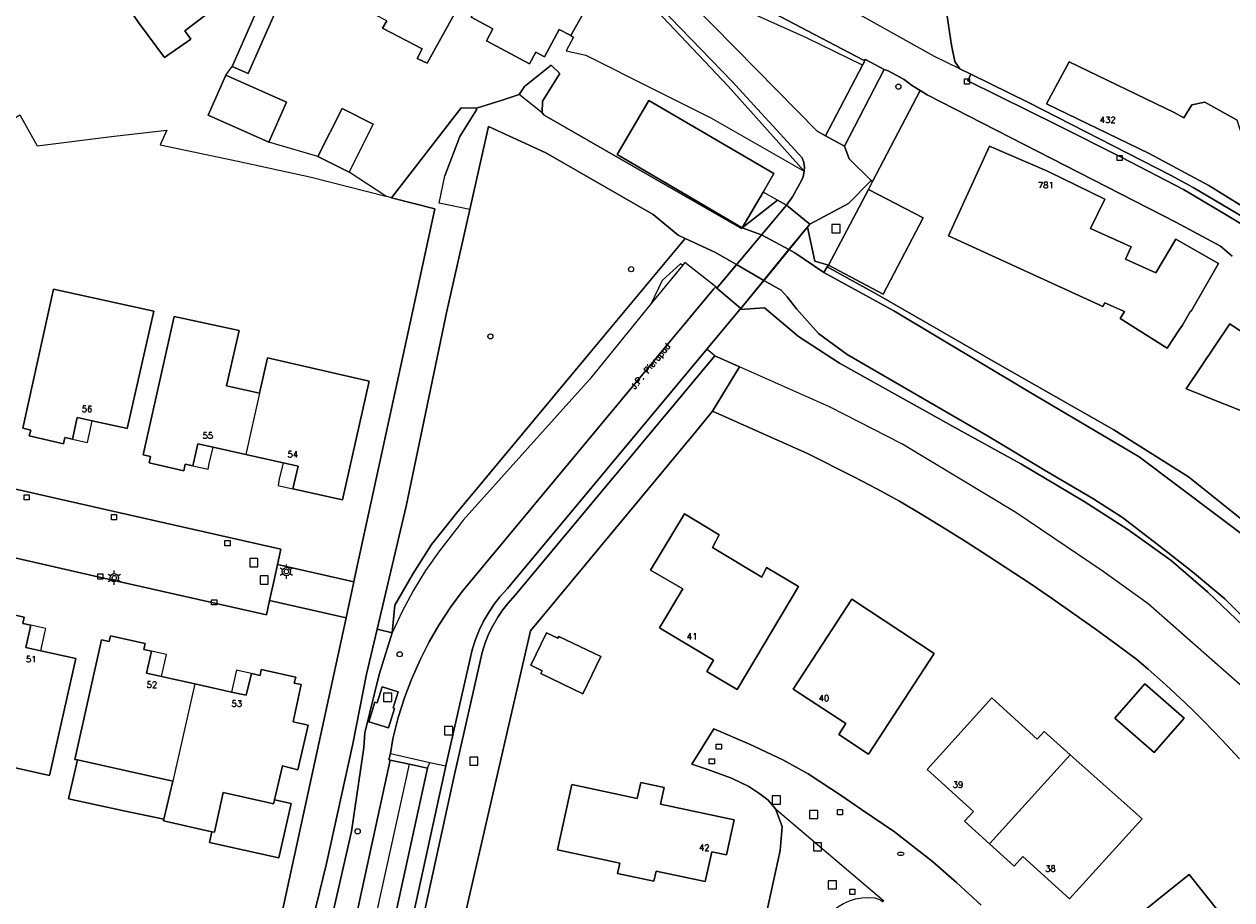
# Model space of a CAD drawing. Header units: metres. Extents: x 108000 to 109000, y 423600 to 424200.
# Tile 40 of 106: x 108509 to 108627, y 423683 to 423768. Entities that reach past the tile are written whole.
import ezdxf

# ---------------------------------------------------------------- set-up
doc = ezdxf.new("R2010")
doc.units = ezdxf.units.M
doc.header["$MEASUREMENT"] = 0
for name, color, linetype in [('brandkraan _ -put', 10, 'Continuous'), ('dek', 10, 'Continuous'), ('Erf', 10, 'Continuous'), ('Fietspad', 10, 'Continuous'), ('gesloten verharding', 10, 'Continuous'), ('groenvoorziening', 10, 'Continuous'), ('Hek', 10, 'Continuous'), ('Huisnummers', 10, 'Continuous'), ('inspectie- _rioolput', 10, 'Continuous'), ('kolk', 10, 'Continuous'), ('lichtmast', 10, 'Continuous'), ('loofbos', 10, 'Continuous'), ('Luifel', 10, 'Continuous'), ('oever_ slootkant', 10, 'Continuous'), ('open verharding', 10, 'Continuous'), ('Openbare_ruimtenaam', 10, 'Continuous'), ('pand', 10, 'Continuous'), ('rietland', 10, 'Continuous'), ('rijbaan lokale weg', 10, 'Continuous'), ('vegetatieobject', 10, 'Continuous'), ('Voetpad', 10, 'Continuous'), ('voetpad op trap', 10, 'Continuous'), ('Walbescherming', 10, 'Continuous'), ('waterloop_ sloot', 10, 'Continuous'), ('Wegmarkering', 10, 'Continuous'), ('Woonerf', 10, 'Continuous')]:
    doc.layers.add(name, color=color, linetype=linetype)
doc.styles.get("Standard").update_dxf_attribs({"font": 'txt.shx'})

msp = doc.modelspace()

# ---------------------------------------------------------------- linework, layer by layer
at = {"layer": 'brandkraan _ -put', "color": 5}
msp.add_ellipse((108594.586, 423687.825), major_axis=(0.3, 0), ratio=0.5833333, dxfattribs=at)
at = {"layer": 'dek', "color": 255}
msp.add_lwpolyline([(108583.716, 423746.567), (108585.747, 423749.022), (108583.473, 423750.878), (108576.697, 423742.797), (108579.05, 423740.837), (108583.716, 423746.567)], dxfattribs=at)
at = {"layer": 'Erf', "color": 52, "true_color": 0xd2d200}
for p, q in [((108528.988, 423763.496), (108529.604, 423764.328)), ((108537.945, 423755.604), (108533.163, 423756.997)), ((108540.971, 423754.076), (108537.945, 423755.604)), ((108544.543, 423751.727), (108540.971, 423754.076)), ((108545.104, 423751.584), (108544.543, 423751.727)), ((108581.207, 423752.139), (108579.18, 423748.671)), ((108582.596, 423751.366), (108581.207, 423752.139)), ((108579.18, 423748.671), (108582.596, 423751.366))]:
    msp.add_line(p, q, dxfattribs=at)
for points in [[(108562.511, 423767.339), (108561.399, 423767.936), (108559.976, 423765.284), (108559.13, 423765.738), (108558.515, 423764.593), (108554.318, 423766.846), (108554.938, 423768), (108552.832, 423769.131), (108554.26, 423771.791), (108552.903, 423772.52), (108553.219, 423773.094), (108539.312, 423780.449), (108538.43, 423778.94), (108535.29, 423776.66), (108533.422, 423772.984), (108533.844, 423772.798), (108533.659, 423772.376), (108534.78, 423771.883), (108531.157, 423763.645), (108529.604, 423764.328)], [(108585.21, 423754.166), (108577.829, 423762.42), (108568.598, 423772.21), (108566.964, 423774.991), (108566.072, 423775.751), (108565.983, 423775.914), (108557.362, 423780.624), (108556.758, 423779.524), (108566.372, 423774.246), (108562.511, 423767.339)], [(108546.02, 423775.823), (108552.876, 423772.497), (108552.706, 423772.188), (108548.577, 423764.657), (108547.576, 423765.106), (108548.075, 423766.068), (108544.234, 423768.062), (108544.649, 423768.792), (108542.635, 423769.806), (108537.976, 423772.152), (108541.065, 423778.403), (108546.02, 423775.823)], [(108629.705, 423770.506), (108620.875, 423774.523), (108618.221, 423778.509), (108612.539, 423770.031), (108608.656, 423770.817), (108602.246, 423772.116), (108600.767, 423772.415), (108599.677, 423772.658), (108599.102, 423771.02), (108598.851, 423770.973), (108599.513, 423766.428), (108599.827, 423764.817), (108600.335, 423764.105), (108601.391, 423763.589), (108607.012, 423760.84), (108620.796, 423753.782), (108623.004, 423752.586), (108639.71, 423742.711)], [(108529.604, 423764.328), (108532.264, 423770.375), (108530.67, 423771.076), (108531.586, 423773.159), (108524.17, 423776.88), (108522.941, 423775.987), (108525.705, 423772.02), (108527.456, 423769.659), (108524.997, 423767.791), (108525.595, 423766.981), (108523.032, 423765.217), (108520.609, 423768.471), (108517.846, 423772.438), (108517.223, 423773.572), (108515.293, 423776.149), (108509.966, 423772.253), (108506.554, 423776.919), (108502.146, 423774.151), (108506.232, 423767.697), (108500.014, 423763.715), (108495.206, 423760.802)], [(108562.511, 423767.339), (108562.781, 423767.194), (108562.064, 423765.847), (108563.982, 423765.448), (108570.612, 423762.116), (108576.132, 423759.342), (108585.21, 423754.166)], [(108631.249, 423748.595), (108624.531, 423752.781), (108618.742, 423755.875), (108608.75, 423760.719), (108610.953, 423764.781), (108621.141, 423759.875), (108622.107, 423759.356), (108622.882, 423760.618), (108624.134, 423760.884), (108627.286, 423759.133)], [(108533.163, 423756.997), (108527.266, 423759.611), (108528.988, 423763.496)], [(108528.988, 423763.496), (108534.886, 423760.882), (108533.163, 423756.997)], [(108545.104, 423751.584), (108551.872, 423760.339), (108553.363, 423760.307), (108555.755, 423761.036), (108557.503, 423761.627), (108558.032, 423762.397), (108560.616, 423764.462), (108561.467, 423763.663), (108559.772, 423760.987), (108559.736, 423759.85), (108559.919, 423759.619), (108570.128, 423753.744), (108579.107, 423748.612), (108579.18, 423748.671)], [(108626.779, 423745.916), (108625.659, 423746.88), (108621.33, 423749.227), (108597.156, 423761.59), (108596.486, 423761.998), (108591.85, 423753.154), (108591.454, 423752.398), (108596.774, 423749.617), (108592.88, 423742.218), (108587.553, 423745.044), (108587.449, 423744.872), (108592.431, 423742.129), (108604.019, 423735.436), (108615.28, 423729.042), (108622.539, 423724.467), (108629.511, 423718.892)], [(108537.945, 423755.604), (108540.303, 423760.273), (108543.329, 423758.745), (108540.971, 423754.076)], [(108579.18, 423748.671), (108574.783, 423751.241), (108567.025, 423755.776), (108570.1, 423761.036), (108582.255, 423753.931), (108581.207, 423752.139)], [(108489.164, 423746.775), (108500.395, 423754.023), (108508.969, 423759.631), (108510.657, 423756.619), (108518.136, 423757.555), (108523.278, 423758.168), (108522.619, 423756.724), (108530.154, 423755.125), (108537.154, 423753.613), (108544.543, 423751.727)], [(108621.972, 423739.205), (108621.644, 423738.741), (108620.491, 423736.979), (108615.907, 423739.834), (108616.341, 423740.53), (108615.88, 423740.736), (108614.422, 423741.388), (108614.23, 423741), (108599.24, 423747.88), (108603.22, 423756.61), (108608.86, 423754.18), (108614.421, 423751.445), (108613.023, 423748.595), (108616.975, 423746.814), (108616.433, 423745.611), (108619.387, 423744.28), (108621.305, 423747.567), (108625.461, 423745.198), (108622.805, 423740.556), (108622.744, 423740.566), (108621.972, 423739.205)], [(108582.596, 423751.366), (108583.473, 423750.878), (108584.078, 423751.67), (108584.95, 423753.276), (108585.099, 423753.626), (108585.21, 423754.166)], [(108489.164, 423746.775), (108488.673, 423746.458), (108486.815, 423737.962), (108484.715, 423728.711), (108503.991, 423724.289), (108517.443, 423721.267), (108534.352, 423717.426), (108534.02, 423715.933), (108541.446, 423714.268), (108541.642, 423715.191), (108546.92, 423739.435), (108549.319, 423750.508), (108545.104, 423751.584)], [(108516.015, 423729.916), (108514.547, 423730.24), (108514.081, 423728.125), (108513.349, 423728.279), (108513.209, 423727.68), (108509.889, 423728.435), (108510.041, 423729.009), (108509.262, 423729.181), (108512.241, 423742.707), (108522.004, 423740.552), (108519.45, 423729.283), (108519.42, 423729.164), (108519.155, 423729.222), (108516.015, 423729.916)], [(108534.554, 423725.834), (108530.935, 423726.633), (108527.757, 423727.335), (108526.283, 423727.66), (108525.802, 423725.539), (108525.047, 423725.706), (108524.904, 423725.058), (108521.551, 423725.816), (108521.69, 423726.446), (108520.958, 423726.608), (108523.961, 423740.037), (108530.283, 423738.673), (108529.073, 423733.304), (108532.266, 423732.584), (108533.05, 423736.032), (108542.94, 423733.774), (108540.322, 423722.233), (108535.524, 423723.307), (108536.016, 423725.512), (108534.554, 423725.834)], [(108640.16, 423728.616), (108637.559, 423724.801), (108629.822, 423730.03), (108622.336, 423733.024), (108626.572, 423739.347), (108636.882, 423732.39), (108640.16, 423728.616)], [(108627.497, 423697.052), (108625.794, 423698.91), (108624.037, 423700.723), (108623.141, 423701.617), (108622.233, 423702.494), (108620.393, 423704.229), (108618.637, 423705.783), (108617.539, 423706.711), (108615.513, 423708.21), (108613.474, 423709.688), (108611.394, 423711.163), (108609.336, 423712.59), (108607.25, 423714.015), (108603.063, 423716.793), (108600.948, 423718.139), (108598.801, 423719.484), (108596.651, 423720.805), (108594.477, 423722.082), (108592.26, 423723.303), (108590.015, 423724.467), (108585.514, 423726.737), (108583.203, 423727.781), (108576.299, 423730.843), (108574.722, 423728.921), (108558.594, 423709.49), (108553.156, 423685.863), (108546.531, 423657.018)], [(108575.742, 423705.55), (108576.395, 423706.65), (108571.138, 423709.774), (108573.415, 423713.566), (108570.265, 423715.376), (108573.582, 423720.868), (108576.934, 423718.811), (108576.284, 423717.6), (108581.083, 423714.72), (108581.541, 423715.645), (108584.653, 423713.796), (108578.705, 423703.789), (108575.742, 423705.55)], [(108540.7, 423710.764), (108533.234, 423712.439), (108532.947, 423711.065), (108516.127, 423714.838), (108505.339, 423717.305), (108500.631, 423694.787), (108498.422, 423684.799), (108496.713, 423677.033), (108499.358, 423676.497), (108513.966, 423673.536), (108529.756, 423670.297), (108530.405, 423670.497), (108531.078, 423670.772), (108531.556, 423671.327), (108531.962, 423671.814), (108532, 423671.86), (108532.134, 423672.203), (108532.248, 423672.495), (108532.477, 423673.176), (108532.652, 423673.821), (108540.7, 423710.764)], [(108588.563, 423699.415), (108589.259, 423700.484), (108584.146, 423703.813), (108589.845, 423712.568), (108597.82, 423707.281), (108591.453, 423697.511), (108588.563, 423699.415)], [(108511.025, 423707.555), (108514.416, 423706.802), (108511.864, 423695.441), (108502.171, 423697.592), (108505.241, 423711.104), (108505.961, 423710.944), (108506.1, 423711.557), (108509.397, 423710.817), (108509.256, 423710.213), (108510.035, 423710.04), (108509.559, 423707.88), (108511.025, 423707.555)], [(108522.977, 423691.189), (108519.082, 423691.988), (108513.7, 423693.169), (108514.566, 423696.952), (108514.324, 423697.006), (108516.92, 423708.613), (108517.653, 423708.449), (108517.794, 423709.019), (108521.143, 423708.27), (108521.016, 423707.697), (108521.767, 423707.529), (108521.291, 423705.395), (108522.751, 423705.068), (108525.972, 423704.347), (108529.548, 423703.55), (108530.984, 423703.229), (108531.497, 423705.349), (108532.332, 423705.162), (108532.445, 423705.751), (108535.786, 423705.004), (108535.646, 423704.421), (108536.331, 423704.268), (108535.538, 423700.643), (108536.987, 423700.325), (108536.01, 423695.997), (108534.496, 423696.387), (108533.721, 423693.058), (108535.351, 423692.716), (108534.147, 423687.449), (108527.408, 423688.924), (108527.645, 423689.973), (108522.935, 423691.015), (108522.977, 423691.189)], [(108559.604, 423705.352), (108559.732, 423705.619), (108558.642, 423706.144), (108560.164, 423709.307), (108560.224, 423709.278), (108561.267, 423708.776), (108561.353, 423708.955), (108565.437, 423706.989), (108563.7, 423703.38), (108559.604, 423705.352)], [(108619.218, 423697.66), (108615.39, 423701.009), (108618.306, 423704.341), (108622.133, 423700.993), (108619.218, 423697.66)], [(108603.2, 423688.797), (108600.791, 423690.986), (108601.649, 423691.929), (108597.138, 423696.029), (108603.43, 423702.982), (108607.855, 423698.978), (108608.526, 423699.719), (108611.064, 423697.451), (108618.046, 423691.212), (108610.973, 423683.455), (108606.462, 423687.555), (108605.605, 423686.611), (108603.2, 423688.797)], [(108582.427, 423692.199), (108581.678, 423693.071), (108580.883, 423693.654), (108579.809, 423694.369), (108578.125, 423695.168), (108575.751, 423696.051), (108574.293, 423696.526), (108576.407, 423699.987), (108579.891, 423698.473), (108583.118, 423696.947), (108585.591, 423695.605), (108588.796, 423693.493), (108590.774, 423692.124), (108593.983, 423689.964), (108597.682, 423687.088), (108599.991, 423685.052), (108602.411, 423682.83)], [(108569.32, 423694.765), (108571.588, 423694.277), (108571.241, 423692.664), (108578.397, 423691.125), (108577.665, 423687.723), (108576.228, 423688.032), (108575.582, 423685.124), (108570.813, 423686.152), (108570.598, 423685.155), (108567.061, 423685.917), (108567.275, 423686.914), (108561.236, 423688.215), (108562.619, 423694.57), (108568.983, 423693.201), (108569.32, 423694.765)], [(108581.061, 423679.852), (108582.883, 423688.163), (108583.055, 423690.47), (108582.427, 423692.199)], [(108622.602, 423685.804), (108628.577, 423678.322), (108620.402, 423671.792), (108616.61, 423676.561), (108615.613, 423675.768), (108613.448, 423678.47), (108622.602, 423685.804)]]:
    msp.add_lwpolyline(points, dxfattribs=at)
at = {"layer": 'Fietspad', "color": 255}
for points in [[(108569.215, 423772.168), (108578.181, 423762.911), (108585.008, 423755.476), (108585.167, 423755.004), (108585.229, 423754.564), (108585.21, 423754.166), (108585.099, 423753.626), (108584.95, 423753.276), (108584.078, 423751.67), (108583.473, 423750.878), (108585.747, 423749.022), (108589.498, 423751.019), (108591.727, 423753.274), (108589.577, 423755.36), (108589.118, 423756.606), (108587.272, 423757.595), (108586.464, 423758.042), (108580.564, 423764.058), (108572.011, 423772.779)], [(108534.187, 423630.382), (108535.371, 423635.817), (108537.387, 423644.856), (108548.6, 423696.137), (108546.838, 423696.526), (108544.975, 423696.938), (108533.645, 423644.842), (108533.433, 423644.184), (108533.317, 423643.721), (108531.851, 423637.166), (108531.576, 423636.682), (108531.711, 423636.553), (108530.475, 423631.046)]]:
    msp.add_lwpolyline(points, dxfattribs=at)
at = {"layer": 'gesloten verharding', "color": 255}
for points in [[(108641.934, 423740.995), (108641.663, 423741.409), (108639.71, 423742.711), (108623.004, 423752.586), (108620.796, 423753.782), (108607.012, 423760.84), (108601.391, 423763.589), (108601.098, 423762.94), (108609.88, 423758.591), (108616.057, 423755.481), (108622.074, 423752.371), (108622.936, 423751.881), (108626.37, 423749.825), (108630.539, 423747.299), (108641.744, 423740.704), (108641.934, 423740.995)], [(108543.701, 423702.484), (108543.475, 423702.555), (108542.881, 423700.664), (108544.794, 423700.063), (108545.388, 423701.954), (108545.249, 423701.998), (108545.741, 423703.569), (108544.192, 423704.054), (108543.701, 423702.484)], [(108514.566, 423696.952), (108513.7, 423693.169), (108519.082, 423691.988), (108522.977, 423691.189), (108523.854, 423694.875), (108514.566, 423696.952)], [(108527.906, 423689.915), (108527.645, 423689.973), (108527.408, 423688.924), (108534.147, 423687.449), (108535.351, 423692.716), (108533.721, 423693.058), (108533.636, 423692.692), (108533.087, 423692.823), (108528.75, 423693.79), (108527.906, 423689.915)]]:
    msp.add_lwpolyline(points, dxfattribs=at)
at = {"layer": 'groenvoorziening', "color": 3}
for p, q in [((108573.371, 423745.007), (108570.346, 423741.297)), ((108576.506, 423736.224), (108575.745, 423736.872)), ((108576.506, 423736.224), (108578.91, 423735.154))]:
    msp.add_line(p, q, dxfattribs=at)
for points in [[(108590.857, 423764.454), (108591.146, 423765.007), (108590.971, 423764.955), (108580.134, 423770.636), (108572.499, 423774.536), (108570.974, 423775.402), (108571.055, 423774.682), (108571.177, 423774.273)], [(108569.215, 423772.168), (108566.964, 423774.991), (108568.598, 423772.21), (108577.829, 423762.42), (108585.21, 423754.166), (108585.229, 423754.564), (108585.167, 423755.004), (108585.008, 423755.476), (108578.181, 423762.911), (108569.215, 423772.168)], [(108590.857, 423764.454), (108585.427, 423767.115), (108578.55, 423770.191), (108572.299, 423773.882), (108571.177, 423774.273)], [(108571.177, 423774.273), (108571.262, 423773.988), (108571.589, 423773.342), (108572.011, 423772.779), (108580.564, 423764.058), (108586.464, 423758.042), (108587.272, 423757.595), (108590.857, 423764.454)], [(108596.486, 423761.998), (108595.621, 423762.524), (108594.912, 423763.082), (108593.367, 423763.914), (108592.985, 423764.052), (108589.118, 423756.606), (108589.577, 423755.36), (108591.727, 423753.274), (108591.85, 423753.154), (108596.486, 423761.998)], [(108585.522, 423748.721), (108585.747, 423749.022), (108583.473, 423750.878), (108582.596, 423751.366), (108579.18, 423748.671), (108581.039, 423747.975), (108583.716, 423746.567), (108584.302, 423746.238), (108587.096, 423744.315), (108587.449, 423744.872), (108587.553, 423745.044), (108586.247, 423745.408), (108585.522, 423748.721)], [(108576.6, 423742.93), (108576.697, 423742.797), (108578.621, 423745.091), (108576.513, 423746.309), (108573.644, 423747.619), (108564.245, 423736.336), (108551.408, 423720.927), (108550.925, 423720.32), (108548.98, 423717.88), (108547.187, 423715.064), (108545.406, 423711.979), (108545.15, 423709.288)], [(108573.371, 423745.007), (108573.171, 423745.16), (108571.387, 423743.555), (108570.346, 423741.297)], [(108576.6, 423742.93), (108573.608, 423745.298), (108573.371, 423745.007)], [(108533.645, 423644.842), (108544.975, 423696.938), (108544.853, 423696.965), (108544.991, 423697.56), (108545.232, 423698.992), (108545.754, 423701.06), (108546.401, 423703.092), (108547.079, 423704.863), (108547.923, 423706.755), (108548.766, 423708.427), (108549.699, 423710.051), (108550.853, 423711.813), (108551.972, 423713.323), (108576.403, 423742.693), (108576.6, 423742.93)], [(108570.346, 423741.297), (108564.337, 423733.928), (108552.059, 423720.238), (108551.658, 423719.724), (108549.755, 423717.286), (108548.405, 423715.343), (108547.207, 423713.388), (108546.121, 423711.367), (108545.15, 423709.288)], [(108656.769, 423675.588), (108656.656, 423675.703), (108655.056, 423675.572), (108653.598, 423677.171), (108646.095, 423687.112), (108638.246, 423697.387), (108635.981, 423700.351), (108631.192, 423706.327), (108627.859, 423709.988), (108624.428, 423713.269), (108620.879, 423716.317), (108616.649, 423719.331), (108612.402, 423722.071), (108606.245, 423725.716), (108599.559, 423729.422), (108588.65, 423735.494), (108584.661, 423738.114), (108581.333, 423740.875), (108578.957, 423740.725), (108575.745, 423736.872)], [(108575.745, 423736.872), (108556.362, 423713.623), (108555.633, 423712.807), (108555.081, 423712.095), (108554.577, 423711.348), (108554.05, 423710.439), (108553.653, 423709.631), (108553.257, 423708.657), (108552.934, 423707.657), (108550.385, 423696.37), (108550.246, 423695.755), (108538.856, 423643.636)], [(108539.833, 423643.421), (108551.222, 423695.538), (108553.899, 423707.393), (108554.197, 423708.315), (108554.566, 423709.222), (108554.932, 423709.967), (108555.425, 423710.817), (108555.892, 423711.508), (108556.402, 423712.167), (108557.119, 423712.97), (108576.506, 423736.224)], [(108578.91, 423735.154), (108576.299, 423730.843), (108583.203, 423727.781), (108585.514, 423726.737), (108590.015, 423724.467), (108592.26, 423723.303), (108594.477, 423722.082), (108596.651, 423720.805), (108598.801, 423719.484), (108600.948, 423718.139), (108603.063, 423716.793), (108607.25, 423714.015), (108609.336, 423712.59), (108611.394, 423711.163), (108613.474, 423709.688), (108615.513, 423708.21), (108617.539, 423706.711), (108618.637, 423705.783), (108620.393, 423704.229), (108622.233, 423702.494), (108623.141, 423701.617), (108624.037, 423700.723), (108625.794, 423698.91), (108627.497, 423697.052)], [(108652.622, 423672.451), (108648.684, 423677.952), (108641.1, 423688.471), (108634.414, 423696.719), (108627.551, 423704.292), (108618.627, 423712.13), (108614.251, 423715.267), (108605.755, 423721.008), (108594.688, 423727.678), (108587.667, 423731.252), (108578.91, 423735.154)], [(108533.234, 423712.439), (108540.7, 423710.764), (108540.83, 423711.362), (108541.446, 423714.268), (108534.02, 423715.933), (108533.719, 423714.583), (108533.234, 423712.439)], [(108545.15, 423709.288), (108543.891, 423705.263), (108542.513, 423699.571), (108542.399, 423698.169), (108541.209, 423690.009), (108538.892, 423679.788)], [(108543.701, 423702.484), (108544.192, 423704.054), (108545.741, 423703.569), (108545.249, 423701.998), (108545.388, 423701.954), (108544.794, 423700.063), (108542.881, 423700.664), (108543.475, 423702.555), (108543.701, 423702.484)]]:
    msp.add_lwpolyline(points, dxfattribs=at)
at = {"layer": 'Hek', "color": 30}
for p, q in [((108576.697, 423742.797), (108583.473, 423750.878)), ((108585.747, 423749.022), (108581.336, 423743.615)), ((108579.05, 423740.837), (108581.336, 423743.615))]:
    msp.add_line(p, q, dxfattribs=at)
at = {"layer": 'inspectie- _rioolput', "color": 30}
for p, q in [((108588.688, 423748.991), (108587.888, 423748.991)), ((108587.888, 423748.991), (108587.888, 423748.191)), ((108587.888, 423748.191), (108588.688, 423748.191)), ((108588.688, 423748.191), (108588.688, 423748.991)), ((108532.121, 423716.528), (108531.321, 423716.528)), ((108531.321, 423716.528), (108531.321, 423715.728)), ((108532.121, 423715.728), (108532.121, 423716.528)), ((108531.321, 423715.728), (108532.121, 423715.728)), ((108533.121, 423714.845), (108532.321, 423714.845)), ((108532.321, 423714.845), (108532.321, 423714.045)), ((108533.121, 423714.045), (108533.121, 423714.845)), ((108532.321, 423714.045), (108533.121, 423714.045)), ((108545.119, 423703.434), (108544.319, 423703.434)), ((108544.319, 423703.434), (108544.319, 423702.634)), ((108544.319, 423702.634), (108545.119, 423702.634)), ((108545.119, 423702.634), (108545.119, 423703.434)), ((108551.054, 423700.19), (108550.254, 423700.19)), ((108550.254, 423700.19), (108550.254, 423699.39)), ((108551.054, 423699.39), (108551.054, 423700.19)), ((108550.254, 423699.39), (108551.054, 423699.39)), ((108553.5, 423697.233), (108552.7, 423697.233)), ((108552.7, 423697.233), (108552.7, 423696.433)), ((108553.5, 423696.433), (108553.5, 423697.233)), ((108552.7, 423696.433), (108553.5, 423696.433)), ((108582.898, 423693.459), (108582.098, 423693.459)), ((108582.098, 423693.459), (108582.098, 423692.659)), ((108582.898, 423692.659), (108582.898, 423693.459)), ((108582.098, 423692.659), (108582.898, 423692.659)), ((108586.526, 423692.05), (108585.726, 423692.05)), ((108585.726, 423692.05), (108585.726, 423691.25)), ((108586.526, 423691.25), (108586.526, 423692.05)), ((108585.726, 423691.25), (108586.526, 423691.25)), ((108586.9, 423688.902), (108586.1, 423688.902)), ((108586.1, 423688.902), (108586.1, 423688.102)), ((108586.9, 423688.102), (108586.9, 423688.902)), ((108586.1, 423688.102), (108586.9, 423688.102)), ((108588.344, 423685.209), (108587.544, 423685.209)), ((108587.544, 423685.209), (108587.544, 423684.409)), ((108588.344, 423684.409), (108588.344, 423685.209)), ((108587.544, 423684.409), (108588.344, 423684.409))]:
    msp.add_line(p, q, dxfattribs=at)
at = {"layer": 'kolk', "color": 30, "true_color": 0xf07a00}
for p, q in [((108600.767, 423762.629), (108600.767, 423763.129)), ((108600.767, 423763.129), (108601.267, 423763.129)), ((108601.267, 423762.629), (108600.767, 423762.629)), ((108601.267, 423763.129), (108601.267, 423762.629)), ((108615.606, 423755.202), (108615.606, 423755.702)), ((108615.606, 423755.702), (108616.106, 423755.702)), ((108616.106, 423755.202), (108615.606, 423755.202)), ((108616.106, 423755.702), (108616.106, 423755.202)), ((108509.398, 423722.221), (108509.398, 423722.721)), ((108509.398, 423722.721), (108509.898, 423722.721)), ((108509.898, 423722.721), (108509.898, 423722.221)), ((108509.898, 423722.221), (108509.398, 423722.221)), ((108517.874, 423720.287), (108517.874, 423720.787)), ((108517.874, 423720.787), (108518.374, 423720.787)), ((108518.374, 423720.287), (108517.874, 423720.287)), ((108518.374, 423720.787), (108518.374, 423720.287)), ((108528.91, 423717.768), (108528.91, 423718.268)), ((108528.91, 423718.268), (108529.41, 423718.268)), ((108529.41, 423717.768), (108528.91, 423717.768)), ((108529.41, 423718.268), (108529.41, 423717.768)), ((108516.553, 423714.529), (108516.553, 423715.029)), ((108516.553, 423715.029), (108517.053, 423715.029)), ((108517.053, 423714.529), (108516.553, 423714.529)), ((108517.053, 423715.029), (108517.053, 423714.529)), ((108527.614, 423712.013), (108527.614, 423712.513)), ((108527.614, 423712.513), (108528.114, 423712.513)), ((108528.114, 423712.013), (108527.614, 423712.013)), ((108528.114, 423712.513), (108528.114, 423712.013)), ((108576.66, 423697.984), (108576.66, 423698.484)), ((108576.66, 423698.484), (108577.16, 423698.484)), ((108577.16, 423697.984), (108576.66, 423697.984)), ((108577.16, 423698.484), (108577.16, 423697.984)), ((108575.973, 423696.561), (108575.973, 423697.061)), ((108575.973, 423697.061), (108576.473, 423697.061)), ((108576.473, 423696.561), (108575.973, 423696.561)), ((108576.473, 423697.061), (108576.473, 423696.561)), ((108588.428, 423691.627), (108588.428, 423692.127)), ((108588.428, 423692.127), (108588.928, 423692.127)), ((108588.928, 423692.127), (108588.928, 423691.627)), ((108588.928, 423691.627), (108588.428, 423691.627)), ((108589.635, 423683.884), (108589.635, 423684.384)), ((108589.635, 423684.384), (108590.135, 423684.384)), ((108590.135, 423683.884), (108589.635, 423683.884)), ((108590.135, 423684.384), (108590.135, 423683.884))]:
    msp.add_line(p, q, dxfattribs=at)
at = {"layer": 'lichtmast', "color": 1}
for p, q in [((108518.157, 423715.052), (108518.157, 423715.352)), ((108534.278, 423715.604), (108534.538, 423715.454)), ((108534.884, 423715.654), (108534.884, 423715.954)), ((108535.23, 423715.454), (108535.49, 423715.604)), ((108517.551, 423715.002), (108517.811, 423714.852)), ((108517.551, 423714.302), (108517.811, 423714.452)), ((108518.157, 423713.952), (108518.157, 423714.252)), ((108518.503, 423714.852), (108518.763, 423715.002)), ((108518.503, 423714.452), (108518.763, 423714.302)), ((108534.278, 423714.904), (108534.538, 423715.054)), ((108534.884, 423714.554), (108534.884, 423714.854)), ((108535.23, 423715.054), (108535.49, 423714.904))]:
    msp.add_line(p, q, dxfattribs=at)
for centre in [(108534.884, 423715.254), (108518.157, 423714.652)]:
    msp.add_circle(centre, 0.4, dxfattribs=at)
for centre in [(108534.884, 423715.254), (108518.157, 423714.652)]:
    msp.add_ellipse(centre, major_axis=(0.001, 0.226), ratio=0.9115222, dxfattribs=at)
at = {"layer": 'loofbos', "color": 94, "true_color": 0x009600}
msp.add_lwpolyline([(108558.594, 423709.49), (108574.722, 423728.921), (108576.299, 423730.843), (108578.91, 423735.154), (108576.506, 423736.224), (108557.119, 423712.97), (108556.402, 423712.167), (108555.892, 423711.508), (108555.425, 423710.817), (108554.932, 423709.967), (108554.566, 423709.222), (108554.197, 423708.315), (108553.899, 423707.393), (108551.222, 423695.538), (108539.833, 423643.421), (108538.05, 423635.328), (108540.438, 423634.801), (108541.288, 423634.602), (108544.148, 423646.677), (108546.531, 423657.018), (108553.156, 423685.863), (108558.594, 423709.49)], dxfattribs=at)
at = {"layer": 'Luifel', "color": 32, "true_color": 0xe17500}
for points in [[(108516.015, 423729.916), (108514.547, 423730.24), (108514.081, 423728.125), (108515.244, 423727.861), (108515.548, 423727.794), (108515.648, 423728.248), (108516.015, 423729.916)], [(108525.802, 423725.539), (108527.27, 423725.215), (108527.393, 423725.765), (108527.757, 423727.335), (108526.283, 423727.66), (108525.802, 423725.539)], [(108535.524, 423723.307), (108536.016, 423725.512), (108534.554, 423725.834), (108534.191, 423724.246), (108534.074, 423723.634), (108534.35, 423723.571), (108535.524, 423723.307)], [(108510.035, 423710.04), (108509.559, 423707.88), (108511.025, 423707.555), (108511.422, 423709.341), (108511.499, 423709.715), (108511.212, 423709.779), (108510.035, 423710.04)], [(108523.235, 423707.197), (108521.767, 423707.529), (108521.291, 423705.395), (108522.751, 423705.068), (108523.235, 423707.197)], [(108531.497, 423705.349), (108530.292, 423705.619), (108530.032, 423705.676), (108529.902, 423705.118), (108529.548, 423703.55), (108530.984, 423703.229), (108531.497, 423705.349)]]:
    msp.add_lwpolyline(points, dxfattribs=at)
at = {"layer": 'oever_ slootkant', "color": 92, "true_color": 0x00c300}
for points in [[(108637.109, 423711.633), (108636.945, 423711.873), (108631.823, 423716.995), (108629.511, 423718.892), (108622.539, 423724.467), (108615.28, 423729.042), (108604.019, 423735.436), (108592.431, 423742.129), (108587.449, 423744.872), (108587.096, 423744.315), (108593.909, 423740.607), (108607.061, 423732.729), (108617.76, 423726.409), (108628.988, 423717.954), (108635.157, 423711.951), (108636.008, 423710.732)], [(108628.867, 423709.818), (108626.071, 423712.593), (108622.925, 423715.216), (108619.811, 423717.694), (108616.146, 423720.518), (108613.253, 423722.369), (108608.78, 423724.984), (108603.016, 423728.439), (108589.378, 423736.36), (108586.594, 423738.407), (108584.443, 423740.794), (108583.537, 423741.951), (108582.949, 423742.59), (108581.284, 423743.552), (108579.05, 423740.837), (108578.957, 423740.725), (108581.333, 423740.875), (108584.661, 423738.114), (108588.65, 423735.494), (108599.559, 423729.422), (108606.245, 423725.716), (108612.402, 423722.071), (108616.649, 423719.331), (108620.879, 423716.317), (108624.428, 423713.269), (108627.859, 423709.988)], [(108538.449, 423671.254), (108538.892, 423679.788), (108541.209, 423690.009), (108542.399, 423698.169), (108542.513, 423699.571), (108543.891, 423705.263), (108545.15, 423709.288), (108543.699, 423709.668), (108542.66, 423705.285), (108541.353, 423698.502), (108538.775, 423686.881), (108535.022, 423671.495)]]:
    msp.add_lwpolyline(points, dxfattribs=at)
at = {"layer": 'open verharding', "color": 255}
for points in [[(108591.454, 423752.398), (108591.85, 423753.154), (108591.727, 423753.274), (108589.498, 423751.019), (108585.747, 423749.022), (108585.522, 423748.721), (108586.247, 423745.408), (108587.553, 423745.044), (108591.454, 423752.398)], [(108581.284, 423743.552), (108578.621, 423745.091), (108576.697, 423742.797), (108579.05, 423740.837), (108581.284, 423743.552)]]:
    msp.add_lwpolyline(points, dxfattribs=at)
at = {"layer": 'pand', "color": 1}
for p, q in [((108532.266, 423732.584), (108530.935, 423726.633)), ((108525.972, 423704.347), (108523.854, 423694.875)), ((108603.2, 423688.797), (108611.064, 423697.451))]:
    msp.add_line(p, q, dxfattribs=at)
for points in [[(108556.758, 423779.524), (108553.219, 423773.094), (108552.903, 423772.52), (108554.26, 423771.791), (108552.832, 423769.131), (108554.938, 423768), (108554.318, 423766.846), (108558.515, 423764.593), (108559.13, 423765.738), (108559.976, 423765.284), (108561.399, 423767.936), (108562.511, 423767.339), (108566.372, 423774.246), (108556.758, 423779.524)], [(108525.705, 423772.02), (108522.941, 423775.987), (108517.943, 423772.505), (108517.846, 423772.438), (108520.609, 423768.471), (108523.032, 423765.217), (108525.595, 423766.981), (108524.997, 423767.791), (108527.456, 423769.659), (108525.705, 423772.02)], [(108544.649, 423768.792), (108544.234, 423768.062), (108548.075, 423766.068), (108547.576, 423765.106), (108548.577, 423764.657), (108552.706, 423772.188), (108552.876, 423772.497), (108546.02, 423775.823)], [(108532.264, 423770.375), (108529.604, 423764.328), (108531.157, 423763.645), (108534.78, 423771.883), (108533.659, 423772.376)], [(108634.383, 423753.625), (108627.751, 423757.613), (108627.286, 423759.133), (108624.134, 423760.884), (108622.882, 423760.618), (108622.107, 423759.356), (108621.141, 423759.875), (108610.953, 423764.781), (108608.75, 423760.719), (108618.742, 423755.875), (108624.531, 423752.781), (108631.249, 423748.595)], [(108534.886, 423760.882), (108528.988, 423763.496), (108527.266, 423759.611), (108533.163, 423756.997), (108534.886, 423760.882)], [(108540.303, 423760.273), (108537.945, 423755.604), (108540.971, 423754.076), (108543.329, 423758.745), (108540.303, 423760.273)], [(108567.025, 423755.776), (108574.783, 423751.241), (108579.18, 423748.671), (108581.207, 423752.139), (108582.255, 423753.931), (108570.1, 423761.036), (108567.025, 423755.776)], [(108615.88, 423740.736), (108616.341, 423740.53), (108615.907, 423739.834), (108620.491, 423736.979), (108621.644, 423738.741), (108621.972, 423739.205), (108622.744, 423740.566), (108622.805, 423740.556), (108625.461, 423745.198), (108621.305, 423747.567), (108619.387, 423744.28), (108616.433, 423745.611), (108616.975, 423746.814), (108613.023, 423748.595), (108614.421, 423751.445), (108608.86, 423754.18), (108603.22, 423756.61), (108599.24, 423747.88), (108614.23, 423741), (108614.422, 423741.388), (108615.88, 423740.736)], [(108591.454, 423752.398), (108587.553, 423745.044), (108592.88, 423742.218), (108596.774, 423749.617), (108591.454, 423752.398)], [(108514.081, 423728.125), (108514.547, 423730.24), (108516.015, 423729.916), (108519.155, 423729.222), (108519.42, 423729.164), (108519.45, 423729.283), (108522.004, 423740.552), (108512.241, 423742.707), (108509.262, 423729.181), (108510.041, 423729.009), (108509.889, 423728.435), (108513.209, 423727.68), (108513.349, 423728.279), (108514.081, 423728.125)], [(108532.266, 423732.584), (108529.073, 423733.304), (108530.283, 423738.673), (108523.961, 423740.037), (108520.958, 423726.608), (108521.69, 423726.446), (108521.551, 423725.816), (108524.904, 423725.058), (108525.047, 423725.706), (108525.802, 423725.539), (108526.283, 423727.66), (108527.757, 423727.335), (108530.935, 423726.633)], [(108640.16, 423728.616), (108636.882, 423732.39), (108626.572, 423739.347), (108622.336, 423733.024), (108629.822, 423730.03), (108637.559, 423724.801), (108640.16, 423728.616)], [(108530.935, 423726.633), (108534.554, 423725.834), (108536.016, 423725.512), (108535.524, 423723.307), (108540.322, 423722.233), (108542.94, 423733.774), (108533.05, 423736.032), (108532.266, 423732.584)], [(108576.284, 423717.6), (108576.934, 423718.811), (108573.582, 423720.868), (108570.265, 423715.376), (108573.415, 423713.566), (108571.138, 423709.774), (108576.395, 423706.65), (108575.742, 423705.55), (108578.705, 423703.789), (108584.653, 423713.796), (108581.541, 423715.645), (108581.083, 423714.72), (108576.284, 423717.6)], [(108597.82, 423707.281), (108589.845, 423712.568), (108584.146, 423703.813), (108589.259, 423700.484), (108588.563, 423699.415), (108591.453, 423697.511), (108597.82, 423707.281)], [(108514.416, 423706.802), (108511.025, 423707.555), (108509.559, 423707.88), (108510.035, 423710.04), (108509.256, 423710.213), (108509.397, 423710.817), (108506.1, 423711.557), (108505.961, 423710.944), (108505.241, 423711.104), (108502.171, 423697.592), (108511.864, 423695.441), (108514.416, 423706.802)], [(108525.972, 423704.347), (108522.751, 423705.068), (108521.291, 423705.395), (108521.767, 423707.529), (108521.016, 423707.697), (108521.143, 423708.27), (108517.794, 423709.019), (108517.653, 423708.449), (108516.92, 423708.613), (108514.324, 423697.006), (108514.566, 423696.952), (108523.854, 423694.875)], [(108565.437, 423706.989), (108561.353, 423708.955), (108561.267, 423708.776), (108560.224, 423709.278), (108560.164, 423709.307), (108558.642, 423706.144), (108559.732, 423705.619), (108559.604, 423705.352), (108563.7, 423703.38), (108565.437, 423706.989)], [(108523.854, 423694.875), (108522.977, 423691.189), (108522.935, 423691.015), (108527.645, 423689.973), (108527.906, 423689.915), (108528.75, 423693.79), (108533.087, 423692.823), (108533.636, 423692.692), (108533.721, 423693.058), (108534.496, 423696.387), (108536.01, 423695.997), (108536.987, 423700.325), (108535.538, 423700.643), (108536.331, 423704.268), (108535.646, 423704.421), (108535.786, 423705.004), (108532.445, 423705.751), (108532.332, 423705.162), (108531.497, 423705.349), (108530.984, 423703.229), (108529.548, 423703.55), (108525.972, 423704.347)], [(108619.218, 423697.66), (108622.133, 423700.993), (108618.306, 423704.341), (108615.39, 423701.009), (108619.218, 423697.66)], [(108611.064, 423697.451), (108608.526, 423699.719), (108607.855, 423698.978), (108603.43, 423702.982), (108597.138, 423696.029), (108601.649, 423691.929), (108600.791, 423690.986), (108603.2, 423688.797)], [(108603.2, 423688.797), (108605.605, 423686.611), (108606.462, 423687.555), (108610.973, 423683.455), (108618.046, 423691.212), (108611.064, 423697.451)], [(108562.619, 423694.57), (108561.236, 423688.215), (108567.275, 423686.914), (108567.061, 423685.917), (108570.598, 423685.155), (108570.813, 423686.152), (108575.582, 423685.124), (108576.228, 423688.032), (108577.665, 423687.723), (108578.397, 423691.125), (108571.241, 423692.664), (108571.588, 423694.277), (108569.32, 423694.765), (108568.983, 423693.201), (108562.619, 423694.57)], [(108615.613, 423675.768), (108616.61, 423676.561), (108620.402, 423671.792), (108628.577, 423678.322), (108622.602, 423685.804), (108613.448, 423678.47), (108615.613, 423675.768)]]:
    msp.add_lwpolyline(points, dxfattribs=at)
at = {"layer": 'rietland', "color": 92, "true_color": 0x00d200}
msp.add_lwpolyline([(108573.644, 423747.619), (108572.953, 423747.935), (108570.523, 423749.952), (108560.083, 423755.934), (108554.513, 423758.524), (108552.7, 423750.435), (108550.49, 423740.578), (108546.529, 423721.61), (108543.699, 423709.668), (108545.15, 423709.288), (108545.406, 423711.979), (108547.187, 423715.064), (108548.98, 423717.88), (108550.925, 423720.32), (108551.408, 423720.927), (108564.245, 423736.336), (108573.644, 423747.619)], dxfattribs=at)
at = {"layer": 'rijbaan lokale weg', "color": 255}
for points in [[(108600.335, 423764.105), (108597.866, 423765.313), (108582.25, 423774.062)], [(108580.134, 423770.636), (108590.971, 423764.955), (108591.146, 423765.007), (108592.985, 423764.052), (108593.367, 423763.914), (108594.912, 423763.082), (108595.621, 423762.524), (108596.486, 423761.998), (108597.156, 423761.59), (108621.33, 423749.227), (108625.659, 423746.88), (108626.779, 423745.916)], [(108600.335, 423764.105), (108599.827, 423764.817), (108599.513, 423766.428), (108598.851, 423770.973)], [(108630.539, 423747.299), (108626.37, 423749.825), (108622.936, 423751.881), (108622.074, 423752.371), (108616.057, 423755.481), (108609.88, 423758.591), (108601.098, 423762.94), (108601.391, 423763.589), (108600.335, 423764.105)], [(108505.339, 423717.305), (108516.127, 423714.838), (108532.947, 423711.065), (108533.234, 423712.439), (108533.719, 423714.583), (108534.02, 423715.933), (108534.352, 423717.426), (108517.443, 423721.267), (108503.991, 423724.289)]]:
    msp.add_lwpolyline(points, dxfattribs=at)
at = {"layer": 'vegetatieobject', "color": 3}
for centre in [(108594.358, 423762.384), (108568.378, 423744.642), (108554.71, 423738.108), (108545.893, 423707.218), (108541.809, 423690.009)]:
    msp.add_circle(centre, 0.25, dxfattribs=at)
at = {"layer": 'Voetpad', "color": 255}
for p, q in [((108579.05, 423740.837), (108576.697, 423742.797)), ((108544.991, 423697.56), (108548.807, 423696.707)), ((108548.6, 423696.137), (108548.807, 423696.707)), ((108548.807, 423696.707), (108550.385, 423696.37))]:
    msp.add_line(p, q, dxfattribs=at)
for points in [[(108579.05, 423740.837), (108583.716, 423746.567), (108585.747, 423749.022), (108583.473, 423750.878), (108576.697, 423742.797)], [(108576.697, 423742.797), (108576.6, 423742.93), (108576.403, 423742.693), (108551.972, 423713.323), (108550.853, 423711.813), (108549.699, 423710.051), (108548.766, 423708.427), (108547.923, 423706.755), (108547.079, 423704.863), (108546.401, 423703.092), (108545.754, 423701.06), (108545.232, 423698.992), (108544.991, 423697.56)], [(108550.385, 423696.37), (108552.934, 423707.657), (108553.257, 423708.657), (108553.653, 423709.631), (108554.05, 423710.439), (108554.577, 423711.348), (108555.081, 423712.095), (108555.633, 423712.807), (108556.362, 423713.623), (108575.745, 423736.872), (108578.957, 423740.725), (108579.05, 423740.837)], [(108544.991, 423697.56), (108544.853, 423696.965), (108544.975, 423696.938), (108546.838, 423696.526), (108548.6, 423696.137)], [(108548.6, 423696.137), (108537.387, 423644.856), (108535.371, 423635.817), (108537.074, 423635.544), (108538.856, 423643.636), (108550.246, 423695.755), (108550.385, 423696.37)]]:
    msp.add_lwpolyline(points, dxfattribs=at)
at = {"layer": 'voetpad op trap', "color": 255}
msp.add_lwpolyline([(108592.985, 423764.052), (108591.146, 423765.007), (108590.857, 423764.454), (108587.272, 423757.595), (108589.118, 423756.606), (108592.985, 423764.052)], dxfattribs=at)
at = {"layer": 'Walbescherming', "color": 255}
for p, q in [((108576.513, 423746.309), (108578.621, 423745.091)), ((108584.302, 423746.238), (108583.716, 423746.567)), ((108578.621, 423745.091), (108581.284, 423743.552)), ((108581.284, 423743.552), (108582.949, 423742.59))]:
    msp.add_line(p, q, dxfattribs=at)
for points in [[(108557.503, 423761.627), (108555.755, 423761.036), (108553.363, 423760.307), (108553.366, 423760.13), (108551.74, 423757.529), (108550.29, 423753.731)], [(108579.107, 423748.612), (108570.128, 423753.744), (108559.919, 423759.619)], [(108572.953, 423747.935), (108570.523, 423749.952), (108560.083, 423755.934), (108554.513, 423758.524)], [(108581.039, 423747.975), (108579.18, 423748.671), (108579.107, 423748.612)]]:
    msp.add_lwpolyline(points, dxfattribs=at)
at = {"layer": 'waterloop_ sloot', "color": 5}
msp.add_line((108559.736, 423759.85), (108557.503, 423761.627), dxfattribs=at)
for points in [[(108559.736, 423759.85), (108559.772, 423760.987), (108561.467, 423763.663), (108560.616, 423764.462), (108558.032, 423762.397), (108557.503, 423761.627)], [(108557.503, 423761.627), (108555.755, 423761.036), (108553.363, 423760.307)], [(108553.363, 423760.307), (108551.872, 423760.339), (108545.104, 423751.584), (108549.319, 423750.508), (108546.92, 423739.435), (108541.642, 423715.191), (108541.446, 423714.268), (108540.83, 423711.362), (108540.7, 423710.764), (108532.652, 423673.821), (108532.477, 423673.176), (108532.248, 423672.495), (108532.134, 423672.203)], [(108552.7, 423750.435), (108549.717, 423751.074), (108550.29, 423753.731), (108551.74, 423757.529), (108553.366, 423760.13), (108553.363, 423760.307)], [(108639.525, 423706.374), (108638.498, 423707.167), (108636.008, 423710.732), (108635.157, 423711.951), (108628.988, 423717.954), (108617.76, 423726.409), (108607.061, 423732.729), (108593.909, 423740.607), (108587.096, 423744.315), (108584.302, 423746.238), (108583.716, 423746.567), (108581.039, 423747.975), (108579.18, 423748.671), (108579.107, 423748.612), (108570.128, 423753.744), (108559.919, 423759.619), (108559.736, 423759.85)], [(108552.7, 423750.435), (108554.513, 423758.524), (108560.083, 423755.934), (108570.523, 423749.952), (108572.953, 423747.935), (108573.644, 423747.619), (108576.513, 423746.309), (108578.621, 423745.091), (108581.284, 423743.552), (108582.949, 423742.59), (108583.537, 423741.951), (108584.443, 423740.794), (108586.594, 423738.407), (108589.378, 423736.36), (108603.016, 423728.439), (108608.78, 423724.984), (108613.253, 423722.369), (108616.146, 423720.518), (108619.811, 423717.694), (108622.925, 423715.216), (108626.071, 423712.593), (108628.867, 423709.818)], [(108535.022, 423671.495), (108538.775, 423686.881), (108541.353, 423698.502), (108542.66, 423705.285), (108543.699, 423709.668), (108546.529, 423721.61), (108550.49, 423740.578), (108552.7, 423750.435)]]:
    msp.add_lwpolyline(points, dxfattribs=at)
at = {"layer": 'Wegmarkering', "color": 255}
msp.add_lwpolyline([(108525.545, 423600), (108532.32, 423630.713), (108546.838, 423696.526)], dxfattribs=at)
at = {"layer": 'Woonerf', "color": 52, "true_color": 0xd2d200}
msp.add_line((108582.427, 423692.199), (108592.953, 423683.247), dxfattribs=at)
for points in [[(108602.411, 423682.83), (108599.991, 423685.052), (108597.682, 423687.088), (108593.983, 423689.964), (108590.774, 423692.124), (108588.796, 423693.493), (108585.591, 423695.605), (108583.118, 423696.947), (108579.891, 423698.473), (108576.407, 423699.987), (108574.293, 423696.526), (108575.751, 423696.051), (108578.125, 423695.168), (108579.809, 423694.369), (108580.883, 423693.654), (108581.678, 423693.071), (108582.427, 423692.199)], [(108582.427, 423692.199), (108583.055, 423690.47), (108582.883, 423688.163), (108581.061, 423679.852)], [(108587.253, 423681.419), (108587.556, 423681.817), (108587.991, 423682.272), (108588.481, 423682.668), (108589.018, 423682.999), (108589.591, 423683.26), (108590.193, 423683.446), (108590.814, 423683.554), (108591.444, 423683.583), (108592.069, 423683.532), (108592.526, 423683.389), (108592.649, 423683.331), (108592.87, 423683.16)]]:
    msp.add_lwpolyline(points, dxfattribs=at)

# ---------------------------------------------------------------- texts
at = {"layer": 'Huisnummers', "color": 255}
for s, p in [('432', (108613.934, 423758.858)), ('781', (108607.91, 423752.513)), ('56', (108514.996, 423730.754)), ('55', (108526.736, 423728.174)), ('54', (108535, 423726.35)), ('41', (108573.795, 423708.654)), ('51', (108509.575, 423706.441)), ('52', (108521.302, 423703.956)), ('53', (108529.548, 423702.114)), ('40', (108586.603, 423702.655)), ('39', (108599.636, 423694.244)), ('42', (108574.973, 423688.127)), ('38', (108608.618, 423686.089))]:
    msp.add_text(s, height=0.6, dxfattribs=at).set_placement(p)
at = {"layer": 'Openbare_ruimtenaam', "color": 255}
msp.add_text('J.P. Pierapad', height=0.6, rotation=50.4, dxfattribs=at).set_placement((108568.753, 423732.921))

doc.saveas('drawing.dxf')
